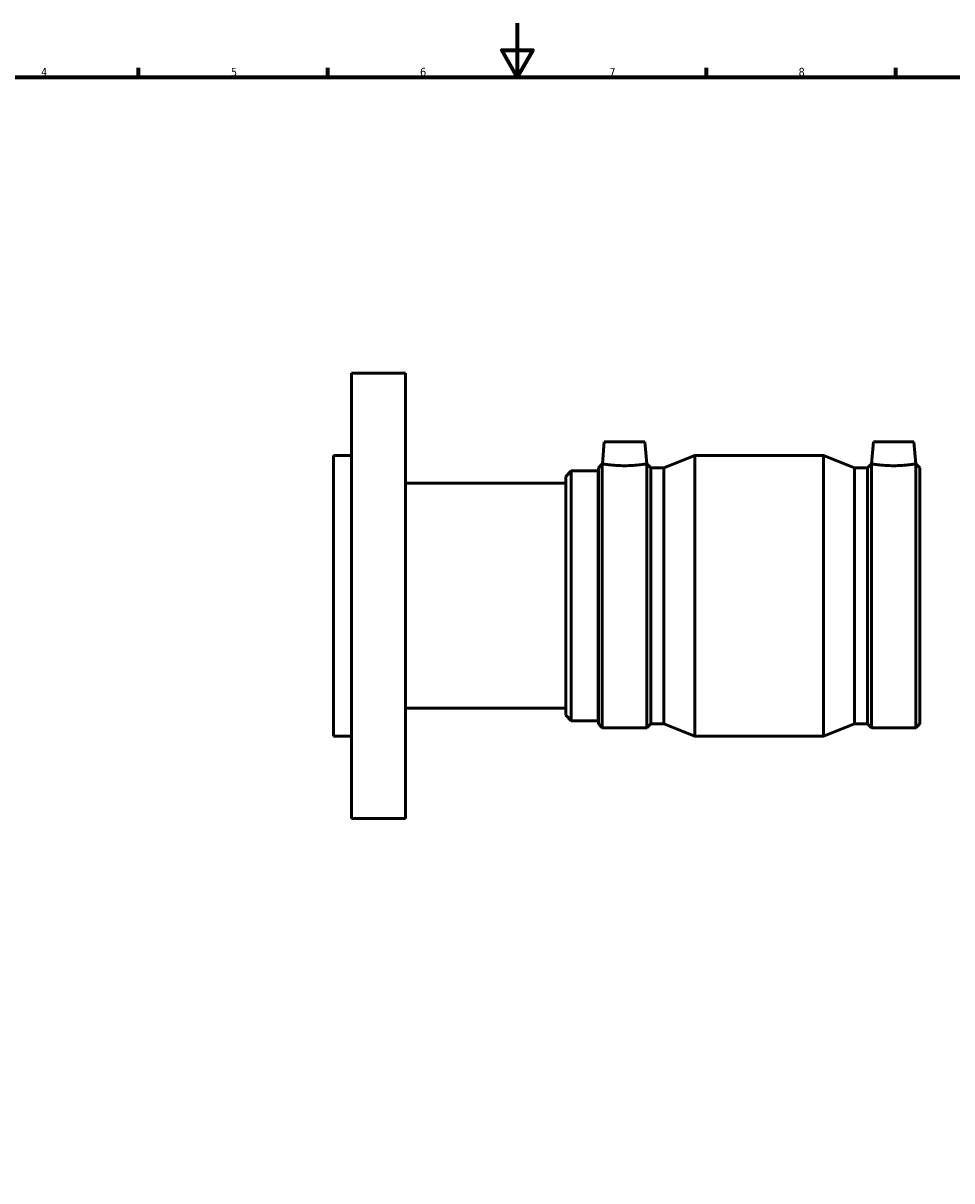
# Model space of a CAD drawing. Header units: millimetres. Extents: x -91 to 1090, y -665 to 996.
# Tile 5 of 7: x 238 to 581, y 165 to 594. Entities that reach past the tile are written whole.
import ezdxf

# ---------------------------------------------------------------- set-up
doc = ezdxf.new("R2010")
doc.units = ezdxf.units.MM
doc.layers.add('Border (ANSI)', color=7, linetype='Continuous', lineweight=70)
doc.layers.add('Visible (ANSI)', color=7, linetype='Continuous', lineweight=50)
doc.styles.add('Note Text (ANSI)', font='tahoma.ttf')

# ---------------------------------------------------------------- blocks, each defined once
blk = doc.blocks.new('Borders Default Border')
at = {"layer": 'Border (ANSI)'}
for p, q in [((280.33, 574), (280.33, 577.45)), ((350.42, 574), (350.42, 577.45)), ((490.58, 574), (490.58, 577.45)), ((560.67, 574), (560.67, 577.45))]:
    blk.add_line(p, q, dxfattribs=at)
at = {"layer": 'Border (ANSI)', "flags": 128}
for points in [[(420.5, 594), (420.5, 574), (414.73, 584), (426.27, 584), (420.5, 574)], [(20, 20), (20, 574), (821, 574), (821, 20), (20, 20)]]:
    blk.add_lwpolyline(points, dxfattribs=at)
at = {"layer": 'Border (ANSI)', "char_height": 3.05, "attachment_point": 7, "style": 'Note Text (ANSI)'}
for s, insert in [('4', (244.23, 574.4)), ('5', (314.48, 574.34)), ('6', (384.49, 574.34)), ('7', (454.6, 574.4)), ('8', (524.63, 574.33))]:
    blk.add_mtext(s, dxfattribs=dict(at, insert=insert))

msp = doc.modelspace()

# ---------------------------------------------------------------- linework, layer by layer
at = {"layer": 'Visible (ANSI)'}
for p, q in [((359.1753, 299.4274), (359.1753, 464.4274)), ((359.1753, 464.4274), (379.1753, 464.4274)), ((379.1753, 299.4274), (379.1753, 464.4274)), ((452.6986, 438.9274), (451.9882, 430.8074)), ((452.6986, 438.9274), (467.6986, 438.9274)), ((467.6986, 438.9274), (468.409, 430.8074)), ((552.3186, 438.9274), (551.6082, 430.8074)), ((567.3186, 438.9274), (552.3186, 438.9274)), ((567.3186, 438.9274), (568.029, 430.8074)), ((352.5086, 329.9274), (352.5086, 433.9274)), ((352.5086, 433.9274), (359.1753, 433.9274)), ((474.7336, 429.341), (486.2086, 433.9274)), ((486.2086, 329.9274), (486.2086, 433.9274)), ((486.2086, 433.9274), (533.8086, 433.9274)), ((533.8086, 329.9274), (533.8086, 433.9274)), ((545.2836, 429.341), (533.8086, 433.9274)), ((450.5086, 429.341), (451.975, 430.8074)), ((450.5086, 334.5138), (450.5086, 429.341)), ((451.975, 333.0474), (451.975, 430.8074)), ((451.975, 430.8074), (451.9882, 430.8074)), ((468.409, 430.8074), (468.4222, 430.8074)), ((468.4222, 333.0474), (468.4222, 430.8074)), ((469.8886, 429.341), (468.4222, 430.8074)), ((469.8886, 334.5138), (469.8886, 429.341)), ((469.8886, 429.341), (474.7336, 429.341)), ((474.7336, 334.5138), (474.7336, 429.341)), ((545.2836, 334.5138), (545.2836, 429.341)), ((545.2836, 429.341), (550.1286, 429.341)), ((550.1286, 429.341), (551.595, 430.8074)), ((550.1286, 334.5138), (550.1286, 429.341)), ((551.595, 333.0474), (551.595, 430.8074)), ((551.595, 430.8074), (551.6082, 430.8074)), ((568.029, 430.8074), (568.0422, 430.8074)), ((568.0422, 333.0474), (568.0422, 430.8074)), ((569.5086, 429.341), (568.0422, 430.8074)), ((569.5086, 334.5138), (569.5086, 429.341)), ((438.4086, 426.1274), (440.4886, 428.2074)), ((438.4086, 337.7274), (438.4086, 426.1274)), ((440.4886, 428.2074), (440.4886, 335.6474)), ((440.4886, 428.2074), (450.4086, 428.2074)), ((450.4086, 335.6474), (450.4086, 428.2074)), ((379.1753, 423.5794), (438.4086, 423.5794)), ((450.4086, 413.4274), (450.4677, 413.4274)), ((450.5086, 413.8956), (450.4677, 413.4274)), ((569.5086, 413.8956), (569.5496, 413.4274)), ((450.4086, 350.4274), (450.5086, 350.4274)), ((379.1753, 340.2754), (438.4086, 340.2754)), ((438.4086, 337.7274), (440.4886, 335.6474)), ((440.4886, 335.6474), (450.4086, 335.6474)), ((450.5086, 334.5138), (451.975, 333.0474)), ((469.8886, 334.5138), (468.4222, 333.0474)), ((469.8886, 334.5138), (474.7336, 334.5138)), ((474.7336, 334.5138), (486.2086, 329.9274)), ((545.2836, 334.5138), (533.8086, 329.9274)), ((545.2836, 334.5138), (550.1286, 334.5138)), ((550.1286, 334.5138), (551.595, 333.0474)), ((569.5086, 334.5138), (568.0422, 333.0474)), ((451.975, 333.0474), (468.4222, 333.0474)), ((551.595, 333.0474), (568.0422, 333.0474)), ((352.5086, 329.9274), (359.1753, 329.9274)), ((486.2086, 329.9274), (533.8086, 329.9274)), ((359.1753, 299.4274), (379.1753, 299.4274))]:
    msp.add_line(p, q, dxfattribs=at)
for points, knots in [([(468.409, 430.8074), (468.409, 430.8074), (468.2041, 430.7711), (467.3709, 430.6395), (466.7428, 430.5461), (465.2905, 430.3693), (464.3681, 430.2744), (462.3412, 430.1399), (461.2365, 430.1023), (459.1608, 430.1023), (458.0561, 430.1399), (456.0292, 430.2744), (455.1067, 430.3693), (453.6544, 430.5461), (453.0263, 430.6395), (452.1932, 430.7711), (451.9882, 430.8074), (451.9882, 430.8074)], [1.24433809, 1.24433809, 1.24433809, 1.24433809, 1.55514689, 1.55514689, 1.86595569, 1.86595569, 2.17731594, 2.17731594, 2.48867618, 2.48867618, 2.80003642, 2.80003642, 3.11139667, 3.11139667, 3.42220547, 3.42220547, 3.73301427, 3.73301427, 3.73301427, 3.73301427]), ([(559.8186, 430.1023), (558.7808, 430.1023), (557.6761, 430.1399), (555.6492, 430.2744), (554.7267, 430.3693), (553.2744, 430.5461), (552.6463, 430.6395), (551.8132, 430.7711), (551.6082, 430.8074), (551.6082, 430.8074)], [0, 0, 0, 0, 0.31136024, 0.31136024, 0.62272049, 0.62272049, 0.93352929, 0.93352929, 1.24433809, 1.24433809, 1.24433809, 1.24433809]), ([(568.029, 430.8074), (568.029, 430.8074), (567.8241, 430.7711), (566.9909, 430.6395), (566.3628, 430.5461), (564.9105, 430.3693), (563.9881, 430.2744), (561.9612, 430.1399), (560.8565, 430.1023), (559.8186, 430.1023)], [3.73301427, 3.73301427, 3.73301427, 3.73301427, 4.04382307, 4.04382307, 4.35463187, 4.35463187, 4.66599212, 4.66599212, 4.97735236, 4.97735236, 4.97735236, 4.97735236])]:
    msp.add_open_spline(points, degree=3, knots=knots, dxfattribs=at)
for points in [[(450.4677, 413.4274), (450.4677, 413.4274), (450.481, 413.4231), (450.5086, 413.4144)], [(569.5496, 413.4274), (569.5496, 413.4274), (569.5362, 413.4231), (569.5086, 413.4144)]]:
    msp.add_open_spline(points, degree=3, dxfattribs=at)

# ---------------------------------------------------------------- block references
msp.add_blockref('Borders Default Border', (0, 0))

doc.saveas('drawing.dxf')
